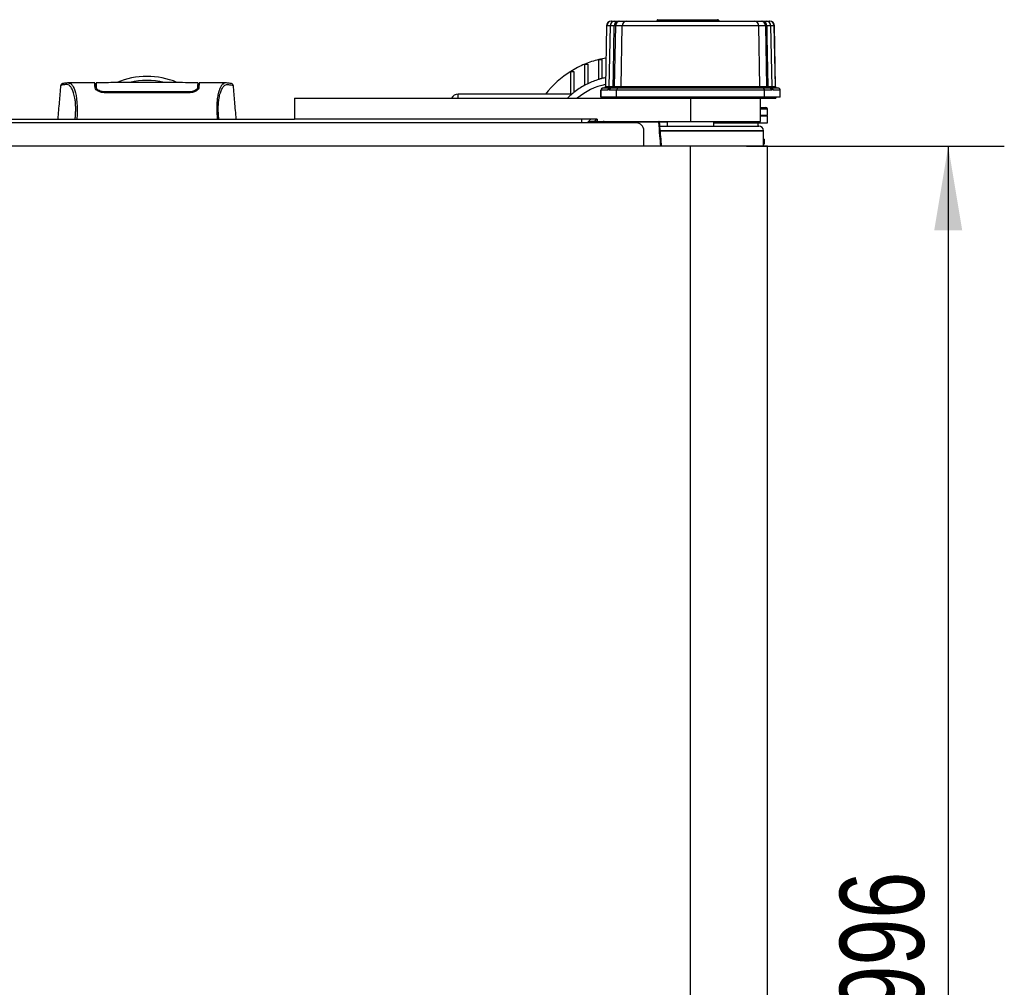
# Model space of a CAD drawing. Header units: millimetres. Extents: x 0 to 420, y 0 to 297.
# Tile 10 of 71: x 197 to 232, y 101 to 135. Entities that reach past the tile are written whole.
import ezdxf

# ---------------------------------------------------------------- set-up
doc = ezdxf.new("R2010")
doc.units = ezdxf.units.MM
doc.layers.add('QUOTE', color=174, linetype='Continuous')
doc.styles.add('SLDTEXTSTYLE3', font='TXT', dxfattribs={"width": 0.75})
doc.dimstyles.new('SLDDIMSTYLE0', dxfattribs={"dimtxt": 3, "dimasz": 3, "dimexe": 0, "dimexo": 0.0625, "dimgap": 0.75, "dimtad": 1, "dimlfac": 18.054242, "dimrnd": 1e-09, "dimzin": 12, "dimdsep": 46, "dimtxsty": 'SLDTEXTSTYLE3', "dimsah": 1, "dimcen": 0.09, "dimadec": 0, "dimazin": 3, "dimtfac": 1, "dimtdec": 3, "dimtofl": 0, "dimtmove": 0, "dimatfit": 3, "dimfxl": 0, "dimfrac": 2, "dimtolj": 1, "dimtzin": 12, "dimarcsym": 0})

# ---------------------------------------------------------------- blocks, each defined once
blk = doc.blocks.new('_D_1')
at = {"layer": 'QUOTE'}
for p, q in [((222.646, 130.711), (231.838, 130.711)), ((229.838, 130.711), (229.838, 75.544)), ((222.646, 75.544), (231.838, 75.544))]:
    blk.add_line(p, q, dxfattribs=at)
for points in [[(229.838, 130.711), (229.338, 127.711), (230.338, 127.711)], [(229.838, 75.544), (230.338, 78.544), (229.338, 78.544)]]:
    blk.add_solid(points, dxfattribs=at)
at = {"layer": 'QUOTE', "insert": (225.971, 99.803), "char_height": 3, "attachment_point": 1, "rotation": 90, "style": 'SLDTEXTSTYLE3'}
blk.add_mtext('996', dxfattribs=at)

msp = doc.modelspace()

# ---------------------------------------------------------------- linework, layer by layer
at = {"color": 7, "linetype": 'Continuous', "lineweight": 25}
for p, q in [((220.64456, 135.20715), (220.64456, 135.22561)), ((217.65203, 135.00695), (217.61426, 132.84293)), ((217.62008, 132.84293), (217.65778, 135.00695)), ((217.65778, 135.00695), (217.65203, 135.00695)), ((217.77666, 135.00695), (217.65778, 135.00695)), ((217.77666, 135.00695), (217.7387, 132.83223)), ((217.92574, 135.00695), (217.77666, 135.00695)), ((217.81817, 135.17022), (217.8236, 135.17022)), ((217.8236, 135.17022), (217.9428, 135.17022)), ((217.96485, 135.00695), (217.92772, 132.84293)), ((217.9428, 135.17022), (218.0681, 135.17022)), ((218.2106, 135.00695), (217.96485, 135.00695)), ((218.13068, 135.17022), (218.37642, 135.17022)), ((218.1729, 132.84293), (218.2106, 135.00695)), ((223.08114, 135.00695), (218.2106, 135.00695)), ((218.37642, 135.17022), (222.91531, 135.17022)), ((220.64456, 135.17022), (220.64456, 135.20715)), ((221.64313, 135.20715), (221.6257, 135.20715)), ((222.91531, 135.17022), (223.16106, 135.17022)), ((223.11884, 132.84293), (223.08114, 135.00695)), ((223.32688, 135.00695), (223.08114, 135.00695)), ((223.22364, 135.17022), (223.34894, 135.17022)), ((223.36401, 132.84293), (223.32688, 135.00695)), ((223.34894, 135.17022), (223.46814, 135.17022)), ((223.51508, 135.00695), (223.36599, 135.00695)), ((223.46814, 135.17022), (223.47356, 135.17022)), ((223.55306, 132.83136), (223.51508, 135.00695)), ((223.63396, 135.00695), (223.51508, 135.00695)), ((223.67166, 132.84293), (223.63396, 135.00695)), ((223.6397, 135.00695), (223.63396, 135.00695)), ((223.67748, 132.84293), (223.6397, 135.00695)), ((216.8739, 133.63779), (216.98468, 133.63779)), ((216.8739, 132.88405), (216.8739, 133.63779)), ((216.98468, 133.63779), (216.98468, 132.94103)), ((217.3724, 133.80025), (217.48318, 133.80025)), ((217.3724, 133.09396), (217.3724, 133.80025)), ((217.48318, 133.80025), (217.48318, 133.12558)), ((216.3754, 133.38178), (216.48618, 133.38178)), ((216.3754, 132.53581), (216.3754, 133.38178)), ((216.48618, 133.38178), (216.48618, 132.62819)), ((198.18572, 132.87145), (198.18552, 132.8712)), ((199.40094, 132.96813), (198.44801, 132.96813)), ((199.44065, 132.94044), (199.40143, 132.94044)), ((199.44236, 132.8411), (199.44273, 132.8196)), ((199.44289, 132.81076), (199.44351, 132.77533)), ((199.44889, 132.89057), (199.44893, 132.78868)), ((199.45009, 132.85114), (199.45092, 132.78707)), ((199.45099, 132.82268), (199.45109, 132.81681)), ((199.45129, 132.80563), (199.45109, 132.81681)), ((199.45129, 132.80563), (199.45258, 132.72994)), ((199.45138, 132.80003), (199.45145, 132.79614)), ((203.06793, 132.77063), (203.06739, 132.73041)), ((203.0684, 132.8056), (203.06793, 132.77063)), ((203.07079, 132.89364), (203.07074, 132.78869)), ((203.11826, 132.94044), (203.07906, 132.94044)), ((204.07223, 132.96813), (203.11873, 132.96813)), ((204.07944, 132.96759), (204.07223, 132.96759)), ((204.33396, 132.87145), (204.33416, 132.8712)), ((217.53023, 132.78851), (217.5362, 132.78851)), ((217.5362, 132.78851), (217.72155, 132.78851)), ((217.61426, 132.84293), (217.62008, 132.84293)), ((217.62008, 132.84293), (217.73888, 132.84293)), ((217.70945, 132.75876), (217.71011, 132.7609)), ((217.79309, 132.84293), (217.88958, 132.84293)), ((217.83707, 132.78851), (218.08903, 132.78851)), ((217.92772, 132.84293), (218.1729, 132.84293)), ((218.08903, 132.78851), (223.20271, 132.78851)), ((218.1729, 132.84293), (223.11884, 132.84293)), ((223.11884, 132.84293), (223.36401, 132.84293)), ((223.20271, 132.78851), (223.45466, 132.78851)), ((223.40215, 132.84293), (223.49864, 132.84293)), ((223.55285, 132.84293), (223.67166, 132.84293)), ((223.56995, 132.78851), (223.75553, 132.78851)), ((223.67166, 132.84293), (223.67748, 132.84293)), ((223.75553, 132.78851), (223.76151, 132.78851)), ((199.73665, 132.64995), (199.73666, 132.62128)), ((202.78303, 132.62106), (199.73665, 132.62106)), ((202.78303, 132.64993), (202.78302, 132.62132)), ((206.52176, 132.42848), (206.52176, 131.68073)), ((206.52176, 132.42848), (220.64587, 132.42848)), ((216.3754, 132.56695), (212.35973, 132.56695)), ((212.35973, 132.42848), (212.35973, 132.56695)), ((217.44714, 132.70542), (217.44714, 132.45618)), ((217.45328, 132.70542), (217.44714, 132.70542)), ((217.45328, 132.45618), (217.44714, 132.45618)), ((217.45328, 132.45618), (217.45328, 132.70542)), ((217.69122, 132.70542), (217.45328, 132.70542)), ((218.0061, 132.45618), (217.45328, 132.45618)), ((217.59949, 132.45618), (217.59949, 132.42848)), ((217.60534, 132.45618), (217.60534, 132.42848)), ((218.0061, 132.70542), (217.75415, 132.70542)), ((218.0061, 132.45618), (218.0061, 132.70542)), ((223.28563, 132.70542), (218.0061, 132.70542)), ((223.28563, 132.45618), (218.0061, 132.45618)), ((218.15816, 132.45618), (218.15816, 132.42848)), ((220.64587, 132.42848), (223.13357, 132.42848)), ((220.64587, 132.42848), (220.64587, 131.59765)), ((220.64587, 132.42848), (223.13357, 132.42848)), ((223.13357, 132.45618), (223.13357, 132.42848)), ((223.13357, 132.42848), (223.6864, 132.42848)), ((223.13836, 131.59765), (223.13836, 132.42848)), ((223.28563, 132.45618), (223.28563, 132.70542)), ((223.53759, 132.70542), (223.28563, 132.70542)), ((223.83846, 132.45618), (223.28563, 132.45618)), ((223.83846, 132.70542), (223.60052, 132.70542)), ((223.6864, 132.45618), (223.6864, 132.42848)), ((223.6864, 132.42848), (223.69224, 132.42848)), ((223.69224, 132.42848), (223.69224, 132.45618)), ((223.83846, 132.45618), (223.83846, 132.70542)), ((223.84459, 132.70542), (223.83846, 132.70542)), ((223.84459, 132.45618), (223.83846, 132.45618)), ((223.84459, 132.45618), (223.84459, 132.70542)), ((223.13836, 132.04076), (223.38761, 132.04076)), ((223.13836, 131.81921), (223.38761, 131.81921)), ((223.13836, 131.79151), (223.38761, 131.79151)), ((223.35991, 131.79151), (223.38761, 131.81921)), ((223.38761, 131.81921), (223.38761, 132.04076)), ((223.38761, 131.54226), (223.38761, 131.79151)), ((73.47824, 131.68073), (206.52176, 131.68073)), ((218.70727, 131.54226), (140.27694, 131.54226)), ((217.32255, 131.68073), (206.52176, 131.68073)), ((216.76866, 131.54226), (216.76866, 131.68073)), ((217.03687, 131.57241), (217.03085, 131.54226)), ((217.04773, 131.57044), (217.04211, 131.54226)), ((217.51641, 131.57044), (217.04773, 131.57044)), ((217.24044, 131.59765), (217.32255, 131.59765)), ((217.32255, 131.68073), (217.32255, 131.59765)), ((217.32255, 131.59765), (220.64587, 131.59765)), ((217.51592, 131.54226), (217.51641, 131.57044)), ((217.54361, 131.54226), (217.5441, 131.57044)), ((217.57179, 131.57044), (217.5713, 131.54226)), ((217.57179, 131.59765), (217.57179, 131.57044)), ((219.51369, 131.57044), (217.57179, 131.57044)), ((219.51369, 131.59765), (219.51369, 131.57044)), ((219.81504, 131.57044), (219.53892, 131.57044)), ((219.55019, 131.43149), (220.64587, 131.43149)), ((219.81504, 131.59765), (219.81504, 131.43149)), ((220.64587, 131.59765), (223.13836, 131.59765)), ((220.64587, 131.43149), (223.08297, 131.43149)), ((221.4767, 131.43149), (221.4767, 131.59765)), ((221.4767, 131.54226), (223.38761, 131.54226)), ((223.05527, 131.43149), (223.05527, 131.54226)), ((218.98421, 130.71143), (218.98421, 131.26532)), ((219.56505, 131.26532), (223.24913, 131.26532)), ((223.24913, 131.26532), (219.56513, 131.26532)), ((223.25022, 130.71143), (223.24913, 131.26532)), ((220.64587, 130.71143), (59.35413, 130.71143)), ((220.64587, 75.54434), (220.64587, 130.71143)), ((223.38761, 130.71143), (220.64587, 130.71143)), ((223.27683, 130.95902), (223.24974, 130.95902)), ((223.27683, 130.78178), (223.25009, 130.78178)), ((223.27683, 130.95902), (223.27683, 130.78178)), ((223.38761, 75.54434), (223.38761, 130.71143))]:
    msp.add_line(p, q, dxfattribs=at)
at = {"color": 7, "linetype": 'Continuous', "lineweight": 25, "flags": 128}
for points in [[(217.88958, 132.84293), (217.89793, 133.34231), (217.92574, 135.00695)], [(223.36599, 135.00695), (223.37251, 134.61642), (223.40215, 132.84293)], [(198.45601, 132.96801), (198.48299, 132.96608), (198.50946, 132.96029), (198.53816, 132.94616), (198.54559, 132.94062), (198.5557, 132.93166), (198.56475, 132.92227), (198.56716, 132.91955), (198.56784, 132.91876), (198.56804, 132.91853), (198.56812, 132.91844), (198.56815, 132.91841), (198.56815, 132.9184), (198.56816, 132.91839), (198.56816, 132.91839), (198.56816, 132.91839), (198.56816, 132.91839), (198.56816, 132.91839), (198.56816, 132.91839), (198.59769, 132.87953), (198.626, 132.83343), (198.65676, 132.77098), (198.68556, 132.6966), (198.71059, 132.61317), (198.73276, 132.51465), (198.75099, 132.39883), (198.76353, 132.27024), (198.7699, 132.13085), (198.76999, 131.98616), (198.7643, 131.83719), (198.75293, 131.68073)], [(217.21576, 131.6004), (217.25726, 131.63496), (217.31746, 131.68073)]]:
    msp.add_lwpolyline(points, dxfattribs=at)
at = {"color": 7, "linetype": 'Continuous', "lineweight": 25}
for centre, radius, start, end in [((219.40747, 135.22561), 0.05539, 270.23061, 341.283355), ((219.48581, 135.19791), 0.02769, 89.980886, 158.477499), ((221.60377, 135.2035), 0.02222, 9.436439, 84.124857), ((221.61702, 135.19791), 0.02769, 19.471221, 90), ((217.81817, 135.00405), 0.16617, 90, 179), ((217.82375, 135.00422), 0.166, 90.05379, 179.056243), ((217.9428, 135.00405), 0.16617, 90, 179), ((218.08069, 135.01555), 0.15518, 94.652301, 183.175821), ((218.13083, 135.00422), 0.166, 90.05379, 179.056243), ((218.37658, 135.00422), 0.166, 90.05379, 179.056243), ((221.66954, 135.21443), 0.04445, 189.436439, 264.124857), ((221.69535, 135.22561), 0.05539, 199.471221, 270), ((222.91516, 135.00422), 0.166, 0.943757, 89.94621), ((223.1609, 135.00422), 0.166, 0.943757, 89.94621), ((223.21105, 135.01555), 0.15518, 356.824179, 85.347699), ((223.34894, 135.00405), 0.16617, 1, 90), ((223.46798, 135.00422), 0.166, 0.943757, 89.94621), ((223.47356, 135.00405), 0.16617, 1, 90), ((218.17553, 130.48988), 3.4064, 99.183516, 103.637155), ((218.17553, 130.48988), 3.4064, 112.464679, 121.901144), ((218.17553, 130.48988), 3.4064, 103.637155, 112.464679), ((201.25984, 130.43449), 2.76943, 67.268445, 112.912448), ((218.17553, 130.48988), 3.4064, 121.901144, 142.428131), ((218.17553, 130.48988), 2.72512, 104.718191, 107.140475), ((218.17553, 130.48988), 2.72512, 101.76789, 104.718191), ((201.25984, 130.43449), 2.62667, 76.586674, 103.444717), ((218.17553, 130.48988), 2.72512, 118.531528, 128.310198), ((218.17553, 130.48988), 2.49249, 102.982694, 128.942441), ((218.17553, 130.48988), 2.72512, 115.912108, 118.531528), ((218.17553, 130.48988), 2.72512, 107.140475, 115.912108), ((217.53023, 132.70542), 0.08308, 90, 180), ((217.53628, 132.7055), 0.083, 90.055077, 180.054971), ((217.55888, 132.8439), 0.05539, 270, 359), ((217.56475, 132.84384), 0.05533, 270.05379, 359.056243), ((217.7744, 132.70544), 0.08318, 141.13571, 180.007633), ((217.78592, 132.73629), 0.0797, 163.625432, 180.723035), ((217.82127, 132.7339), 0.08214, 125.885818, 179.040194), ((217.83715, 132.7055), 0.083, 90.055077, 180.054971), ((217.73666, 132.84353), 0.05644, 310.252952, 359.39392), ((217.83785, 132.84015), 0.0518, 274.52099, 3.074644), ((217.8724, 132.84384), 0.05533, 270.05379, 359.056243), ((218.08911, 132.7055), 0.083, 90.055077, 180.054971), ((218.11757, 132.84384), 0.05533, 270.05379, 359.056243), ((223.17416, 132.84384), 0.05533, 180.943757, 269.94621), ((223.20263, 132.7055), 0.083, 359.945029, 89.944923), ((223.41934, 132.84384), 0.05533, 180.943757, 269.94621), ((223.45388, 132.84015), 0.0518, 176.925356, 265.47901), ((223.45458, 132.7055), 0.083, 359.945029, 89.944923), ((223.55508, 132.84353), 0.05644, 180.60608, 229.747048), ((223.47046, 132.7339), 0.08214, 0.959806, 54.114182), ((223.50582, 132.73629), 0.0797, 359.276773, 16.836134), ((223.51734, 132.70544), 0.08318, 359.99258, 38.132635), ((223.72699, 132.84384), 0.05533, 180.943757, 269.94621), ((223.73286, 132.8439), 0.05539, 181, 270), ((223.75545, 132.7055), 0.083, 359.945029, 89.944923), ((223.76151, 132.70542), 0.08308, 0, 90), ((212.35973, 132.29001), 0.27694, 90, 150), ((218.17553, 130.48988), 2.72512, 131.34329, 134.652521), ((218.17553, 130.48988), 2.72512, 128.310198, 131.34329), ((223.33222, 132.04076), 0.05539, 0, 90), ((218.17553, 130.48988), 1.60627, 132.150955, 139.067275), ((217.01618, 131.4277), 0.14618, 77.536451, 81.865197), ((217.18862, 131.59669), 0.000453, 118.078955, 176.412277), ((217.18821, 131.59668), 0.000448, 4.417579, 64.917519), ((217.53026, 131.96723), 0.39703, 268.001617, 271.998383), ((217.57179, 131.56996), 0.02769, 90, 179), ((217.55795, 131.17365), 0.39703, 88.001617, 91.998383), ((218.70727, 131.26532), 0.27694, 0, 90), ((219.51369, 131.56996), 0.02769, 4.791599, 90), ((219.55397, 131.17275), 0.39973, 91.819023, 95.784135), ((223.08297, 131.26532), 0.16617, 0, 90)]:
    msp.add_arc(centre, radius, start, end, dxfattribs=at)
for centre, major_axis, ratio, start_param in [((217.23763, 131.56996), (0.19185, 0), 0.14435241, 1.83156778), ((217.23763, 131.56996), (0.18993, 0), 0.14581444, 1.83156778), ((217.57179, 131.56996), (0.05539, 0), 0.5, 1.57079633)]:
    msp.add_ellipse(centre, major_axis=major_axis, ratio=ratio, start_param=start_param, end_param=3.12413936, dxfattribs=at)
for points, knots in [([(219.48829, 135.22561), (219.48779, 135.22561), (219.48048, 135.22561), (219.52998, 135.22561), (219.62932, 135.22561), (219.75583, 135.22561), (219.89766, 135.22561), (220.07185, 135.22561), (220.30224, 135.22561), (220.49719, 135.22561), (220.62124, 135.22561), (220.64456, 135.22561)], [0, 0, 0, 0, 0.01013434, 0.14791346, 0.28699642, 0.38814828, 0.4922051, 0.62503343, 0.76165661, 0.9552033, 1, 1, 1, 1]), ([(220.64456, 135.22561), (220.71922, 135.22561), (220.87549, 135.22561), (221.08247, 135.22561), (221.23426, 135.22561), (221.35914, 135.22561), (221.4813, 135.22561), (221.56448, 135.22561), (221.60605, 135.22561)], [0, 0, 0, 0, 0.20963486, 0.43871671, 0.59466082, 0.66704291, 0.8336218, 1, 1, 1, 1]), ([(217.96485, 135.00695), (217.96356, 135.00698), (217.95923, 135.00708), (217.93956, 135.00701), (217.92574, 135.00695)], [0, 0, 0, 0, 0.29757457, 1, 1, 1, 1]), ([(218.0681, 135.17022), (218.0902, 135.17022), (218.12167, 135.17022), (218.12861, 135.17022), (218.13068, 135.17022)], [0, 0, 0, 0, 0.70242664, 1, 1, 1, 1]), ([(220.64456, 135.20715), (220.62088, 135.20715), (220.49479, 135.20715), (220.2973, 135.20715), (220.06256, 135.20715), (219.8851, 135.20715), (219.73876, 135.20715), (219.60957, 135.20715), (219.51976, 135.20715), (219.47585, 135.20715), (219.45701, 135.20715), (219.46273, 135.20715), (219.46421, 135.20715)], [0, 0, 0, 0, 0.04371079, 0.23281745, 0.36498795, 0.4970094, 0.59830107, 0.69947005, 0.83769014, 0.90680401, 0.9758843, 1, 1, 1, 1]), ([(221.6257, 135.20715), (221.62027, 135.20715), (221.57767, 135.20715), (221.48712, 135.20715), (221.36983, 135.20715), (221.24497, 135.20715), (221.09035, 135.20715), (220.87956, 135.20715), (220.72053, 135.20715), (220.64456, 135.20715)], [0, 0, 0, 0, 0.02244931, 0.17639385, 0.33446441, 0.40688573, 0.56265349, 0.79105335, 1, 1, 1, 1]), ([(223.16106, 135.17022), (223.16848, 135.17022), (223.17905, 135.17022), (223.21341, 135.17022), (223.22364, 135.17022)], [0, 0, 0, 0, 0.70242664, 1, 1, 1, 1]), ([(223.36599, 135.00695), (223.3596, 135.00698), (223.33812, 135.00708), (223.33152, 135.00701), (223.32688, 135.00695)], [0, 0, 0, 0, 0.29757457, 1, 1, 1, 1]), ([(198.17903, 132.87177), (198.16234, 132.68083), (198.12764, 132.28381), (198.09288, 131.8868), (198.07483, 131.68073)], [0, 0, 0, 0, 0.48094895, 1, 1, 1, 1]), ([(198.45617, 132.96803), (198.43194, 132.96719), (198.38094, 132.96542), (198.31862, 132.95563), (198.27196, 132.94798), (198.24167, 132.94276), (198.22589, 132.9379), (198.19627, 132.92425), (198.18429, 132.88748), (198.17897, 132.87118)], [0, 0, 0, 0, 0.14962216, 0.31480836, 0.49545182, 0.64108218, 0.78518854, 0.90475494, 1, 1, 1, 1]), ([(198.69979, 131.68073), (198.70391, 131.72987), (198.71211, 131.82754), (198.71795, 131.97281), (198.71801, 132.1136), (198.71144, 132.24688), (198.69845, 132.36935), (198.67984, 132.47858), (198.65664, 132.57386), (198.62141, 132.68237), (198.57171, 132.78541), (198.51077, 132.87153), (198.4488, 132.90986), (198.35581, 132.91053), (198.25656, 132.89595), (198.18711, 132.88299), (198.18611, 132.87473), (198.18572, 132.87145)], [0, 0, 0, 0, 0.03293543, 0.06547319, 0.09814545, 0.13076322, 0.16326802, 0.19603503, 0.22873208, 0.26172606, 0.32742317, 0.39375449, 0.45898655, 0.52551088, 0.70472603, 0.88294372, 1, 1, 1, 1]), ([(198.44801, 132.96762), (198.45034, 132.96793), (198.45277, 132.96825), (198.45589, 132.96802), (198.45601, 132.96801)], [0, 0, 0, 0, 0.960137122, 1, 1, 1, 1]), ([(199.40663, 132.80537), (199.40528, 132.84406), (199.40253, 132.92258), (199.401, 132.96702), (199.40092, 132.96889), (199.40094, 132.9681), (199.40094, 132.96808)], [0, 0, 0, 0, 0.33253016, 0.67483713, 0.99270757, 1, 1, 1, 1]), ([(199.4018, 132.94376), (199.4038, 132.94336), (199.40657, 132.9428), (199.43389, 132.94234), (199.44141, 132.94221)], [0, 0, 0, 0, 0.724911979, 1, 1, 1, 1]), ([(199.73665, 132.62106), (199.70443, 132.62318), (199.64012, 132.62742), (199.55256, 132.65802), (199.47723, 132.70106), (199.42004, 132.75404), (199.41111, 132.78823), (199.40663, 132.80537)], [0, 0, 0, 0, 0.17602394, 0.35136334, 0.54466667, 0.77179405, 1, 1, 1, 1]), ([(199.44351, 132.77533), (199.44688, 132.75867), (199.45275, 132.72969), (199.49044, 132.70001), (199.50646, 132.68738)], [0, 0, 0, 0, 0.57480988, 1, 1, 1, 1]), ([(203.07123, 132.96721), (202.92734, 132.9714), (202.63307, 132.97999), (202.18602, 132.98107), (201.72818, 132.9808), (201.21586, 132.98027), (200.65137, 132.98015), (200.04563, 132.98218), (199.64533, 132.97207), (199.44846, 132.96709)], [0, 0, 0, 0, 0.12113183, 0.24774381, 0.37318266, 0.49813276, 0.66585272, 0.83566481, 1, 1, 1, 1]), ([(199.44865, 132.9569), (199.44881, 132.94652), (199.449, 132.9345), (199.4493, 132.91185), (199.44934, 132.90876)], [0, 0, 0, 0, 0.86329129, 1, 1, 1, 1]), ([(199.45075, 132.8362), (199.45032, 132.86096), (199.44939, 132.91434), (199.44879, 132.94887), (199.4487, 132.95387), (199.44868, 132.95464)], [0, 0, 0, 0, 0.42234684, 0.91021093, 1, 1, 1, 1]), ([(199.44888, 132.91697), (199.44888, 132.91466), (199.44889, 132.90711), (199.44889, 132.89734), (199.44889, 132.89057)], [0, 0, 0, 0, 0.30662051, 1, 1, 1, 1]), ([(199.73665, 132.64994), (199.70911, 132.65162), (199.65469, 132.65493), (199.57983, 132.67915), (199.51484, 132.71396), (199.46328, 132.75932), (199.4554, 132.78975), (199.45129, 132.80563)], [0, 0, 0, 0, 0.17334583, 0.34244333, 0.53261108, 0.75610773, 1, 1, 1, 1]), ([(203.0684, 132.8056), (203.06436, 132.78993), (203.05625, 132.75848), (202.99819, 132.7082), (202.91876, 132.66964), (202.84094, 132.65183), (202.79796, 132.65041), (202.78303, 132.64992)], [0, 0, 0, 0, 0.24096485, 0.48337497, 0.7285961, 0.90568571, 1, 1, 1, 1]), ([(203.11305, 132.80537), (203.10801, 132.78709), (203.09794, 132.75054), (203.02991, 132.69087), (202.93809, 132.64462), (202.84868, 132.62332), (202.79977, 132.62164), (202.78303, 132.62106)], [0, 0, 0, 0, 0.24267004, 0.4850883, 0.73180572, 0.90817203, 1, 1, 1, 1]), ([(203.0159, 132.68834), (203.03179, 132.70158), (203.0672, 132.73111), (203.07299, 132.75962), (203.07618, 132.77533)], [0, 0, 0, 0, 0.44865939, 1, 1, 1, 1]), ([(203.06793, 132.77064), (203.06811, 132.78365), (203.06848, 132.80971), (203.06891, 132.83449), (203.06912, 132.84689)], [0, 0, 0, 0, 0.49955274, 1, 1, 1, 1]), ([(203.07124, 132.96832), (203.07123, 132.96798), (203.07122, 132.96729), (203.07105, 132.95747), (203.07046, 132.92366), (203.06954, 132.87107), (203.06874, 132.8255), (203.0684, 132.8056)], [0, 0, 0, 0, 0.19851654, 0.40682671, 0.6188004, 0.83361426, 1, 1, 1, 1]), ([(203.06906, 132.78584), (203.06933, 132.81089), (203.06968, 132.84242), (203.07006, 132.87716), (203.07014, 132.88383), (203.07015, 132.88507)], [0, 0, 0, 0, 0.75900624, 0.95507672, 1, 1, 1, 1]), ([(203.07079, 132.89364), (203.07079, 132.90061), (203.0708, 132.90958), (203.0708, 132.91587), (203.07081, 132.91727)], [0, 0, 0, 0, 0.77695019, 1, 1, 1, 1]), ([(203.07106, 132.958), (203.07108, 132.95942), (203.07114, 132.96265), (203.07118, 132.96515), (203.07121, 132.96656)], [0, 0, 0, 0, 0.43951281, 1, 1, 1, 1]), ([(203.07618, 132.77533), (203.07692, 132.81807), (203.07787, 132.87216), (203.07819, 132.89084), (203.07826, 132.89476)], [0, 0, 0, 0, 0.789957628, 1, 1, 1, 1]), ([(203.0773, 132.94217), (203.09016, 132.94244), (203.11415, 132.94294), (203.1167, 132.9435), (203.11788, 132.94376)], [0, 0, 0, 0, 0.53619641, 1, 1, 1, 1]), ([(203.11873, 132.96789), (203.11873, 132.96797), (203.11876, 132.96882), (203.11867, 132.9663), (203.11831, 132.95625), (203.11709, 132.92114), (203.11529, 132.86908), (203.11372, 132.82453), (203.11305, 132.80537)], [0, 0, 0, 0, 0.02175985, 0.22405071, 0.42672984, 0.63314278, 0.8422428, 1, 1, 1, 1]), ([(204.07223, 132.96759), (204.06584, 132.96769), (204.04417, 132.96802), (204.00261, 132.96265), (203.96247, 132.9333), (203.93182, 132.89415), (203.91293, 132.86644), (203.89279, 132.83273), (203.87182, 132.79203), (203.85199, 132.74599), (203.83482, 132.6996), (203.82127, 132.65748), (203.80867, 132.6126), (203.79708, 132.56496), (203.78289, 132.49652), (203.76764, 132.40025), (203.75512, 132.27166), (203.74874, 132.13277), (203.74877, 131.98748), (203.75433, 131.83624), (203.76256, 131.73323), (203.76676, 131.68073)], [0, 0, 0, 0, 0.04410353, 0.14951948, 0.25632536, 0.29580618, 0.33856228, 0.37355739, 0.42045531, 0.47076786, 0.50253416, 0.53585719, 0.56654231, 0.59634022, 0.628096, 0.68977273, 0.75268092, 0.81441027, 0.87472491, 0.93616443, 1, 1, 1, 1]), ([(203.81989, 131.68073), (203.81577, 131.72987), (203.80758, 131.82754), (203.80173, 131.97281), (203.80167, 132.1136), (203.80825, 132.24688), (203.82123, 132.36935), (203.83985, 132.47858), (203.86304, 132.57386), (203.89828, 132.68237), (203.94797, 132.78541), (204.00891, 132.87153), (204.07088, 132.90986), (204.16387, 132.91053), (204.26312, 132.89595), (204.33258, 132.88299), (204.33357, 132.87473), (204.33396, 132.87145)], [0, 0, 0, 0, 0.03293543, 0.06547319, 0.09814545, 0.13076322, 0.16326802, 0.19603503, 0.22873208, 0.26172606, 0.32742317, 0.39375449, 0.45898655, 0.52551088, 0.70472603, 0.88294372, 1, 1, 1, 1]), ([(204.34071, 132.87118), (204.3354, 132.88748), (204.32342, 132.92425), (204.29379, 132.9379), (204.27802, 132.94276), (204.24773, 132.94798), (204.20107, 132.95563), (204.13874, 132.96542), (204.08775, 132.96719), (204.06351, 132.96803)], [0, 0, 0, 0, 0.09524506, 0.21481146, 0.35891782, 0.50454818, 0.68519164, 0.85037784, 1, 1, 1, 1]), ([(204.44485, 131.68073), (204.42681, 131.88679), (204.39204, 132.2838), (204.35734, 132.68082), (204.34066, 132.87177)], [0, 0, 0, 0, 0.51903279, 1, 1, 1, 1]), ([(217.73915, 132.73528), (217.73563, 132.7441), (217.7287, 132.76149), (217.71761, 132.7632), (217.7102, 132.74504), (217.70622, 132.73528)], [0, 0, 0, 0, 0.32220321, 0.63552844, 1, 1, 1, 1]), ([(217.71, 132.76087), (217.70867, 132.75664), (217.70651, 132.74977), (217.70646, 132.74973), (217.70645, 132.74972)], [0, 0, 0, 0, 0.6158215, 1, 1, 1, 1]), ([(217.73092, 132.8041), (217.72812, 132.79989), (217.71864, 132.7856), (217.71359, 132.77432), (217.7102, 132.76044), (217.70976, 132.75865)], [0, 0, 0, 0, 0.26692029, 0.90556963, 1, 1, 1, 1]), ([(217.738, 132.83203), (217.73815, 132.82942), (217.73868, 132.8201), (217.73444, 132.81059), (217.73137, 132.80641), (217.73004, 132.80459)], [0, 0, 0, 0, 0.18012362, 0.64232456, 1, 1, 1, 1]), ([(217.73236, 132.80331), (217.73244, 132.80304), (217.73261, 132.80241), (217.75861, 132.80115), (217.77313, 132.80045)], [0, 0, 0, 0, 0.4415211, 1, 1, 1, 1]), ([(217.74124, 132.83218), (217.74091, 132.83035), (217.74014, 132.82596), (217.75737, 132.83728), (217.78093, 132.84101), (217.79309, 132.84293)], [0, 0, 0, 0, 0.2571696, 0.61649045, 1, 1, 1, 1]), ([(217.77313, 132.80045), (217.78166, 132.79752), (217.79977, 132.79132), (217.82418, 132.78948), (217.83707, 132.78851)], [0, 0, 0, 0, 0.47163388, 1, 1, 1, 1]), ([(217.88958, 132.84293), (217.90321, 132.84291), (217.92232, 132.84289), (217.92652, 132.84292), (217.92772, 132.84293)], [0, 0, 0, 0, 0.71262605, 1, 1, 1, 1]), ([(223.36401, 132.84293), (223.36865, 132.84291), (223.37516, 132.84289), (223.39613, 132.84292), (223.40215, 132.84293)], [0, 0, 0, 0, 0.71262605, 1, 1, 1, 1]), ([(223.45466, 132.78851), (223.46623, 132.7893), (223.49073, 132.79098), (223.50897, 132.79718), (223.51861, 132.80045)], [0, 0, 0, 0, 0.47177811, 1, 1, 1, 1]), ([(223.49864, 132.84293), (223.51202, 132.84046), (223.53903, 132.83548), (223.55369, 132.82564), (223.55184, 132.83026), (223.55142, 132.83133)], [0, 0, 0, 0, 0.43000006, 0.86793663, 1, 1, 1, 1]), ([(223.51861, 132.80045), (223.52598, 132.80171), (223.54816, 132.80548), (223.56407, 132.80265), (223.55947, 132.80193), (223.55835, 132.80176)], [0, 0, 0, 0, 0.27371071, 0.82308775, 1, 1, 1, 1]), ([(223.58552, 132.73528), (223.582, 132.7441), (223.57506, 132.76149), (223.56397, 132.7632), (223.55657, 132.74504), (223.55259, 132.73528)], [0, 0, 0, 0, 0.32220321, 0.63552844, 1, 1, 1, 1]), ([(223.56186, 132.80462), (223.55974, 132.80689), (223.55573, 132.81118), (223.55391, 132.82498), (223.55305, 132.83149)], [0, 0, 0, 0, 0.52892352, 1, 1, 1, 1]), ([(223.5818, 132.75929), (223.57944, 132.76628), (223.57465, 132.78046), (223.56894, 132.7941), (223.5616, 132.8028), (223.56064, 132.80394)], [0, 0, 0, 0, 0.458367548, 0.929339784, 1, 1, 1, 1]), ([(223.58535, 132.74955), (223.58536, 132.74953), (223.58541, 132.74947), (223.58363, 132.75434), (223.58202, 132.75967), (223.58193, 132.75995)], [0, 0, 0, 0, 0.28854469, 0.96306757, 1, 1, 1, 1]), ([(202.78303, 132.64992), (202.6785, 132.64987), (202.15585, 132.64963), (201.14039, 132.649), (200.22946, 132.64961), (199.73665, 132.64994)], [0, 0, 0, 0, 0.10293933, 0.51469663, 1, 1, 1, 1]), ([(217.70622, 132.73528), (217.70375, 132.72737), (217.6988, 132.71148), (217.69375, 132.70745), (217.69122, 132.70542)], [0, 0, 0, 0, 0.49815982, 1, 1, 1, 1]), ([(217.75415, 132.70542), (217.75164, 132.70741), (217.7466, 132.71141), (217.74164, 132.72729), (217.73915, 132.73528)], [0, 0, 0, 0, 0.49698533, 1, 1, 1, 1]), ([(223.55259, 132.73528), (223.55012, 132.72737), (223.54516, 132.71148), (223.54012, 132.70745), (223.53759, 132.70542)], [0, 0, 0, 0, 0.498159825, 1, 1, 1, 1]), ([(223.60052, 132.70542), (223.59801, 132.70741), (223.59296, 132.71141), (223.58801, 132.72729), (223.58552, 132.73528)], [0, 0, 0, 0, 0.49698533, 1, 1, 1, 1]), ([(223.13836, 132.09615), (223.14011, 132.09615), (223.19001, 132.09615), (223.25379, 132.09615), (223.32108, 132.09615), (223.32854, 132.09615), (223.33222, 132.09615)], [0, 0, 0, 0, 0.01235586, 0.35105308, 0.68048732, 1, 1, 1, 1]), ([(217.24044, 131.59765), (217.23567, 131.59765), (217.21832, 131.59763), (217.20098, 131.59729), (217.18841, 131.59704)], [0, 0, 0, 0, 0.27481923, 1, 1, 1, 1]), ([(217.24044, 131.59765), (217.24016, 131.59765), (217.23917, 131.59765), (217.23668, 131.59765), (217.23074, 131.59763), (217.22506, 131.59758), (217.21027, 131.5974), (217.19924, 131.59705), (217.18866, 131.59672)], [0, 0, 0, 0, 0.01607892, 0.0573963, 0.14390311, 0.36020077, 0.38639958, 1, 1, 1, 1]), ([(219.58843, 130.71143), (219.57724, 130.83608), (219.55155, 131.12235), (219.52735, 131.40875), (219.51369, 131.57044)], [0, 0, 0, 0, 0.43542773, 1, 1, 1, 1]), ([(219.6167, 130.71143), (219.61164, 130.76507), (219.58457, 131.05184), (219.56141, 131.33896), (219.54259, 131.57238)], [0, 0, 0, 0, 0.18704104, 1, 1, 1, 1])]:
    msp.add_open_spline(points, degree=3, knots=knots, dxfattribs=at)

# ---------------------------------------------------------------- dimensions: what is measured, and where the dimension line sits
at = {"layer": 'QUOTE'}
dim = msp.add_linear_dim(base=(227.45716, 75.54434), p1=(220.64587, 130.71143), p2=(220.64587, 75.54434), angle=90, dimstyle='SLDDIMSTYLE0', dxfattribs=at)
dim.commit()
dim.dimension.update_dxf_attribs({"geometry": '_D_1', "text_midpoint": (227.45716, 103.12789), "dimtype": 160})

doc.saveas('drawing.dxf')
